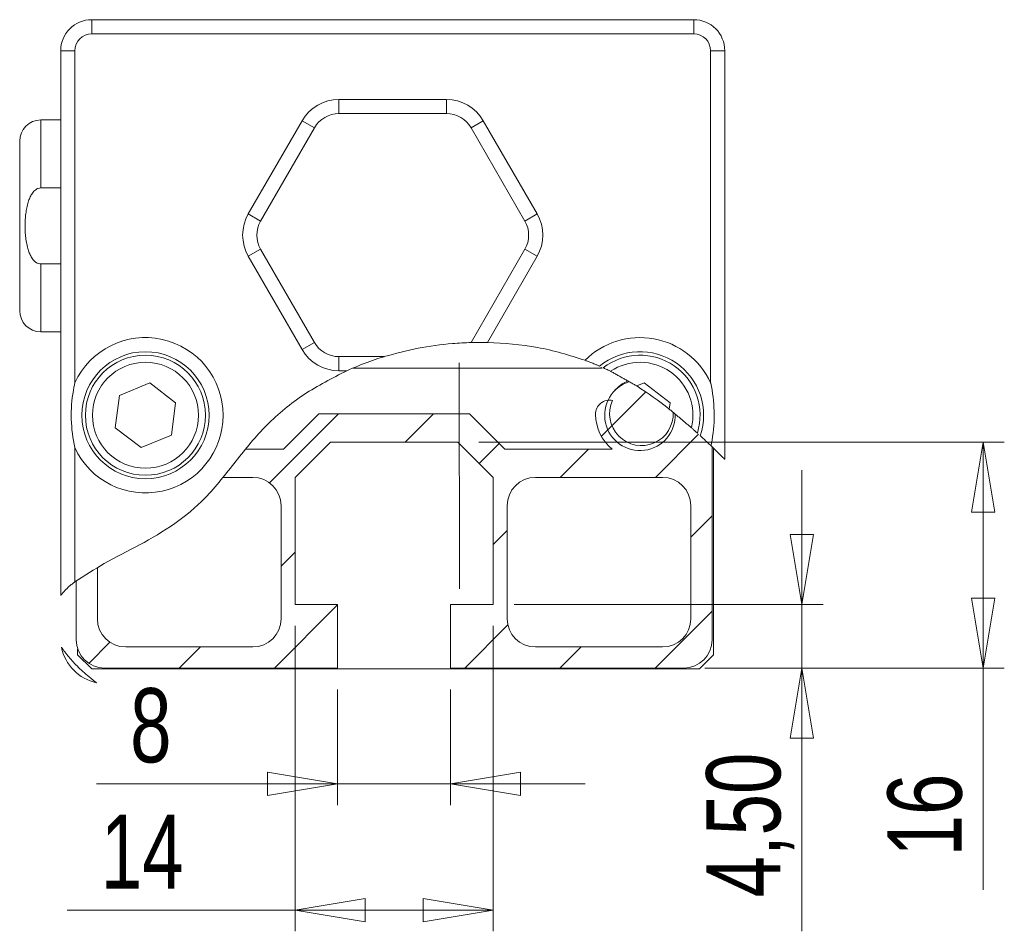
# Model space of a CAD drawing. Header units: millimetres. Extents: x 25 to 384, y 33 to 282.
# Tile 4 of 6: x 110 to 156, y 217 to 260. Entities that reach past the tile are written whole.
import ezdxf

# ---------------------------------------------------------------- set-up
doc = ezdxf.new("R2010")
doc.units = ezdxf.units.MM
doc.linetypes.add('CENTERX2', pattern=[20.32, 12.7, -2.54, 2.54, -2.54])
doc.styles.add('SLDTEXTSTYLE0', font='TXT', dxfattribs={"width": 0.75})
doc.dimstyles.new('SLDDIMSTYLE0', dxfattribs={"dimtxt": 3.5, "dimasz": 3.302, "dimexe": 0, "dimexo": 0.0625, "dimgap": 0.875, "dimtad": 1, "dimtoh": 1, "dimlfac": 1.5, "dimrnd": 1e-09, "dimzin": 12, "dimdsep": 46, "dimtxsty": 'SLDTEXTSTYLE0', "dimblk1": 'CLOSED', "dimblk2": 'CLOSED', "dimsah": 1, "dimcen": 0.09, "dimadec": 0, "dimazin": 0, "dimtfac": 1, "dimtofl": 0, "dimtmove": 0, "dimatfit": 3, "dimldrblk": 'CLOSED', "dimfxl": 0, "dimtolj": 1, "dimtzin": 12, "dimarcsym": 0})
doc.dimstyles.new('SLDDIMSTYLE2', dxfattribs={"dimtxt": 3.5, "dimasz": 3.302, "dimexe": 0, "dimexo": 0.0625, "dimgap": 0.875, "dimtad": 1, "dimtoh": 1, "dimlfac": 1.5, "dimrnd": 1e-09, "dimzin": 12, "dimdsep": 46, "dimtxsty": 'SLDTEXTSTYLE0', "dimblk1": 'CLOSED', "dimblk2": 'CLOSED', "dimsah": 1, "dimcen": 0.09, "dimadec": 0, "dimazin": 0, "dimtfac": 1, "dimtofl": 0, "dimtmove": 0, "dimatfit": 3, "dimldrblk": 'CLOSED', "dimfxl": 0, "dimtolj": 1, "dimtzin": 12, "dimarcsym": 0})

# ---------------------------------------------------------------- blocks, each defined once
blk = doc.blocks.new('_CLOSED')
at = {"color": 0, "linetype": 'ByBlock', "lineweight": -2}
for p, q in [((-1, 0.166667), (0, 0)), ((-1, 0.166667), (-1, -0.166667)), ((0, 0), (-1, -0.166667)), ((0, 0), (-1, 0))]:
    blk.add_line(p, q, dxfattribs=at)
blk = doc.blocks.new('*D13')
at = {"color": 7, "linetype": 'Continuous', "lineweight": 0}
for p, q in [((146.846, 232.721), (146.846, 239.071)), ((133.277, 232.721), (147.846, 232.721)), ((146.846, 232.721), (146.846, 229.721)), ((142.277, 229.721), (147.846, 229.721)), ((146.846, 229.721), (146.846, 217.315))]:
    blk.add_line(p, q, dxfattribs=at)
at = {"color": 7, "linetype": 'Continuous', "lineweight": 0, "xscale": 3.302, "yscale": 3.302}
for p, rotation in [((146.846, 232.721, 2.067), 270.0000000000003), ((146.846, 229.721, 2.067), 90.00000000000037)]:
    blk.add_blockref('_CLOSED', p, dxfattribs=dict(at, rotation=rotation))
at = {"color": 7, "linetype": 'Continuous', "lineweight": 0, "insert": (142.334, 218.902), "char_height": 3.5, "attachment_point": 1, "rotation": 90, "style": 'SLDTEXTSTYLE0'}
blk.add_mtext('4,50', dxfattribs=at)
blk = doc.blocks.new('*D14')
at = {"color": 7, "linetype": 'Continuous', "lineweight": 0}
for p, q in [((131.61, 240.388), (156.399, 240.388)), ((155.399, 240.388), (155.399, 229.721)), ((142.277, 229.721), (156.399, 229.721)), ((155.399, 229.721), (155.399, 219.252))]:
    blk.add_line(p, q, dxfattribs=at)
at = {"color": 7, "linetype": 'Continuous', "lineweight": 0, "xscale": 3.302, "yscale": 3.302}
for p, rotation in [((155.399, 240.388, 2.067), 90.00000000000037), ((155.399, 229.721, 2.067), 270.0000000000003)]:
    blk.add_blockref('_CLOSED', p, dxfattribs=dict(at, rotation=rotation))
at = {"color": 7, "linetype": 'Continuous', "lineweight": 0, "insert": (150.887, 220.84), "char_height": 3.5, "attachment_point": 1, "rotation": 90, "style": 'SLDTEXTSTYLE0'}
blk.add_mtext('16', dxfattribs=at)
blk = doc.blocks.new('*D15')
at = {"color": 7, "linetype": 'Continuous', "lineweight": 0}
for p, q in [((124.943, 228.721), (124.943, 223.262)), ((130.277, 228.721), (130.277, 223.262)), ((124.943, 224.262), (113.567, 224.262)), ((124.943, 224.262), (130.277, 224.262)), ((130.277, 224.262), (136.627, 224.262))]:
    blk.add_line(p, q, dxfattribs=at)
at = {"color": 7, "linetype": 'Continuous', "lineweight": 0, "xscale": 3.302, "yscale": 3.302}
for p, rotation in [((124.943, 224.262, 2.067), 360.0000000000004), ((130.277, 224.262, 2.067), 180.0000000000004)]:
    blk.add_blockref('_CLOSED', p, dxfattribs=dict(at, rotation=rotation))
at = {"color": 7, "linetype": 'Continuous', "lineweight": 0, "insert": (115.154, 228.774), "char_height": 3.5, "attachment_point": 1, "style": 'SLDTEXTSTYLE0'}
blk.add_mtext('8', dxfattribs=at)
blk = doc.blocks.new('*D16')
at = {"color": 7, "linetype": 'Continuous', "lineweight": 0}
for p, q in [((122.943, 231.721), (122.943, 217.302)), ((132.277, 231.721), (132.277, 217.302)), ((122.943, 218.302), (112.184, 218.302)), ((122.943, 218.302), (132.277, 218.302))]:
    blk.add_line(p, q, dxfattribs=at)
at = {"color": 7, "linetype": 'Continuous', "lineweight": 0, "xscale": 3.302, "yscale": 3.302}
for p, rotation in [((122.943, 218.302, 2.067), 180.0000000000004), ((132.277, 218.302, 2.067), 360.0000000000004)]:
    blk.add_blockref('_CLOSED', p, dxfattribs=dict(at, rotation=rotation))
at = {"color": 7, "linetype": 'Continuous', "lineweight": 0, "insert": (113.771, 222.814), "char_height": 3.5, "attachment_point": 1, "style": 'SLDTEXTSTYLE0'}
blk.add_mtext('14', dxfattribs=at)

msp = doc.modelspace()

# ---------------------------------------------------------------- hatches: boundary and pattern name
at = {"linetype": 'Continuous', "lineweight": 0}
h = msp.add_hatch(dxfattribs=at)
h.set_pattern_fill('ANSI31', style=0)
edge = h.paths.add_edge_path(flags=0)
edge.add_arc((139.2099, 241.6547), 1.6667, 107.20494, 362.18144)
edge.add_spline(control_points=[(140.8754, 241.7182), (140.1936, 242.2772), (139.4757, 242.7979), (138.7169, 243.2468)], knot_values=[0, 0, 0, 0, 0.0039674, 0.0039674, 0.0039674, 0.0039674], weights=[1, 1, 1, 1], degree=3, periodic=0)
h = msp.add_hatch(dxfattribs=at)
h.set_pattern_fill('ANSI31', style=0)
edge = h.paths.add_edge_path(flags=0)
edge.add_arc((139.2099, 241.6547), 1.6667, 107.20494, 362.18144)
edge.add_spline(control_points=[(140.8754, 241.7182), (140.1936, 242.2772), (139.4757, 242.7979), (138.7169, 243.2468)], knot_values=[0, 0, 0, 0, 0.0039674, 0.0039674, 0.0039674, 0.0039674], weights=[1, 1, 1, 1], degree=3, periodic=0)
h = msp.add_hatch(dxfattribs=at)
h.set_pattern_fill('ANSI31', style=0)
edge = h.paths.add_edge_path(flags=0)
edge.add_arc((139.2766, 241.7214), 1.5, 106.18389, 110, ccw=False)
edge.add_spline(control_points=[(138.8585, 243.162), (138.8252, 243.1822), (138.7919, 243.2022), (138.7584, 243.2222)], knot_values=[0, 0, 0, 0, 0.0001752, 0.0001752, 0.0001752, 0.0001752], weights=[1, 1, 1, 1], degree=3, periodic=0)
edge.add_arc((139.425, 243.214), 0.6667, 179.29931, 187.16041)
h = msp.add_hatch(dxfattribs=at)
h.set_pattern_fill('ANSI31', style=0)
edge = h.paths.add_edge_path(flags=0)
edge.add_arc((139.2766, 241.7214), 1.5, 106.18389, 110, ccw=False)
edge.add_spline(control_points=[(138.8585, 243.162), (138.8252, 243.1822), (138.7919, 243.2022), (138.7584, 243.2222)], knot_values=[0, 0, 0, 0, 0.0001752, 0.0001752, 0.0001752, 0.0001752], weights=[1, 1, 1, 1], degree=3, periodic=0)
edge.add_arc((139.425, 243.214), 0.6667, 179.29931, 187.16041)
h = msp.add_hatch(dxfattribs=at)
h.set_pattern_fill('ANSI31', style=0)
edge = h.paths.add_edge_path(flags=0)
edge.add_line((119.5356, 238.7214), (120.9433, 238.7214))
edge.add_arc((120.9433, 237.3881), 1.3333, 0, 90, ccw=False)
edge.add_line((122.2766, 237.3881), (122.2766, 232.0547))
edge.add_arc((120.9433, 232.0547), 1.3333, 270, 360, ccw=False)
edge.add_line((120.9433, 230.7214), (114.9433, 230.7214))
edge.add_arc((114.9433, 232.0547), 1.3333, 180, 270, ccw=False)
edge.add_line((113.6099, 232.0547), (113.6099, 234.4746))
edge.add_spline(control_points=[(113.6099, 234.4746), (113.267, 234.28), (112.9278, 234.0759), (112.6099, 233.8425)], knot_values=[0, 0, 0, 0, 0.0017746, 0.0017746, 0.0017746, 0.0017746], weights=[1, 1, 1, 1], degree=3, periodic=0)
edge.add_line((112.6099, 233.8425), (112.6099, 231.0547))
edge.add_arc((113.9433, 231.0547), 1.3333, 180, 270)
edge.add_line((113.9433, 229.7214), (124.9433, 229.7214))
edge.add_line((124.9433, 229.7214), (124.9433, 232.7214))
edge.add_line((124.9433, 232.7214), (122.9433, 232.7214))
edge.add_line((122.9433, 232.7214), (122.9433, 238.7214))
edge.add_line((122.9433, 238.7214), (124.6099, 240.3881))
edge.add_line((124.6099, 240.3881), (130.6099, 240.3881))
edge.add_line((130.6099, 240.3881), (132.2766, 238.7214))
edge.add_line((132.2766, 238.7214), (132.2766, 232.7214))
edge.add_line((132.2766, 232.7214), (130.2766, 232.7214))
edge.add_line((130.2766, 232.7214), (130.2766, 229.7214))
edge.add_line((130.2766, 229.7214), (141.2766, 229.7214))
edge.add_arc((141.2766, 231.0547), 1.3333, 270, 360)
edge.add_line((142.6099, 231.0547), (142.6099, 240.1644))
edge.add_spline(control_points=[(142.6099, 240.1644), (142.0194, 240.7327), (141.4113, 241.2845), (140.7745, 241.8004)], knot_values=[0, 0, 0, 0, 0.0036881, 0.0036881, 0.0036881, 0.0036881], weights=[1, 1, 1, 1], degree=3, periodic=0)
edge.add_arc((139.2766, 241.7214), 1.5, -205, 3.01885, ccw=False)
edge.add_arc((137.7767, 241.7036), 0.6667, 77.83959, 180.67918)
edge.add_arc((139.2766, 241.7214), 2.1667, 180.67918, 230.28486)
edge.add_line((137.8922, 240.0547), (132.8289, 240.0547))
edge.add_line((132.8289, 240.0547), (131.1622, 241.7214))
edge.add_line((131.1622, 241.7214), (124.0576, 241.7214))
edge.add_line((124.0576, 241.7214), (122.391, 240.0547))
edge.add_line((122.391, 240.0547), (120.5926, 240.0547))
edge.add_spline(control_points=[(120.5926, 240.0547), (120.2354, 239.6142), (119.893, 239.1618), (119.5356, 238.7214)], knot_values=[0, 0, 0, 0, 0.0025522, 0.0025522, 0.0025522, 0.0025522], weights=[1, 1, 1, 1], degree=3, periodic=0)
edge = h.paths.add_edge_path(flags=0)
edge.add_arc((134.2766, 237.3881), 1.3333, 90, 180, ccw=False)
edge.add_line((134.2766, 238.7214), (140.2766, 238.7214))
edge.add_arc((140.2766, 237.3881), 1.3333, 0, 90, ccw=False)
edge.add_line((141.6099, 237.3881), (141.6099, 232.0547))
edge.add_arc((140.2766, 232.0547), 1.3333, 270, 360, ccw=False)
edge.add_line((140.2766, 230.7214), (134.2766, 230.7214))
edge.add_arc((134.2766, 232.0547), 1.3333, 180, 270, ccw=False)
edge.add_line((132.9433, 232.0547), (132.9433, 237.3881))
h = msp.add_hatch(dxfattribs=at)
h.set_pattern_fill('ANSI31', style=0)
edge = h.paths.add_edge_path(flags=0)
edge.add_line((119.5356, 238.7214), (120.9433, 238.7214))
edge.add_arc((120.9433, 237.3881), 1.3333, 0, 90, ccw=False)
edge.add_line((122.2766, 237.3881), (122.2766, 232.0547))
edge.add_arc((120.9433, 232.0547), 1.3333, 270, 360, ccw=False)
edge.add_line((120.9433, 230.7214), (114.9433, 230.7214))
edge.add_arc((114.9433, 232.0547), 1.3333, 180, 270, ccw=False)
edge.add_line((113.6099, 232.0547), (113.6099, 234.4746))
edge.add_spline(control_points=[(113.6099, 234.4746), (113.267, 234.28), (112.9278, 234.0759), (112.6099, 233.8425)], knot_values=[0, 0, 0, 0, 0.0017746, 0.0017746, 0.0017746, 0.0017746], weights=[1, 1, 1, 1], degree=3, periodic=0)
edge.add_line((112.6099, 233.8425), (112.6099, 231.0547))
edge.add_arc((113.9433, 231.0547), 1.3333, 180, 270)
edge.add_line((113.9433, 229.7214), (124.9433, 229.7214))
edge.add_line((124.9433, 229.7214), (124.9433, 232.7214))
edge.add_line((124.9433, 232.7214), (122.9433, 232.7214))
edge.add_line((122.9433, 232.7214), (122.9433, 238.7214))
edge.add_line((122.9433, 238.7214), (124.6099, 240.3881))
edge.add_line((124.6099, 240.3881), (130.6099, 240.3881))
edge.add_line((130.6099, 240.3881), (132.2766, 238.7214))
edge.add_line((132.2766, 238.7214), (132.2766, 232.7214))
edge.add_line((132.2766, 232.7214), (130.2766, 232.7214))
edge.add_line((130.2766, 232.7214), (130.2766, 229.7214))
edge.add_line((130.2766, 229.7214), (141.2766, 229.7214))
edge.add_arc((141.2766, 231.0547), 1.3333, 270, 360)
edge.add_line((142.6099, 231.0547), (142.6099, 240.1644))
edge.add_spline(control_points=[(142.6099, 240.1644), (142.0194, 240.7327), (141.4113, 241.2845), (140.7745, 241.8004)], knot_values=[0, 0, 0, 0, 0.0036881, 0.0036881, 0.0036881, 0.0036881], weights=[1, 1, 1, 1], degree=3, periodic=0)
edge.add_arc((139.2766, 241.7214), 1.5, -205, 3.01885, ccw=False)
edge.add_arc((137.7767, 241.7036), 0.6667, 77.83959, 180.67918)
edge.add_arc((139.2766, 241.7214), 2.1667, 180.67918, 230.28486)
edge.add_line((137.8922, 240.0547), (132.8289, 240.0547))
edge.add_line((132.8289, 240.0547), (131.1622, 241.7214))
edge.add_line((131.1622, 241.7214), (124.0576, 241.7214))
edge.add_line((124.0576, 241.7214), (122.391, 240.0547))
edge.add_line((122.391, 240.0547), (120.5926, 240.0547))
edge.add_spline(control_points=[(120.5926, 240.0547), (120.2354, 239.6142), (119.893, 239.1618), (119.5356, 238.7214)], knot_values=[0, 0, 0, 0, 0.0025522, 0.0025522, 0.0025522, 0.0025522], weights=[1, 1, 1, 1], degree=3, periodic=0)
edge = h.paths.add_edge_path(flags=0)
edge.add_arc((134.2766, 237.3881), 1.3333, 90, 180, ccw=False)
edge.add_line((134.2766, 238.7214), (140.2766, 238.7214))
edge.add_arc((140.2766, 237.3881), 1.3333, 0, 90, ccw=False)
edge.add_line((141.6099, 237.3881), (141.6099, 232.0547))
edge.add_arc((140.2766, 232.0547), 1.3333, 270, 360, ccw=False)
edge.add_line((140.2766, 230.7214), (134.2766, 230.7214))
edge.add_arc((134.2766, 232.0547), 1.3333, 180, 270, ccw=False)
edge.add_line((132.9433, 232.0547), (132.9433, 237.3881))

# ---------------------------------------------------------------- linework, layer by layer
at = {"color": 7, "linetype": 'Continuous', "lineweight": 15}
for p, q in [((113.3433, 260.3214), (113.3433, 259.6547)), ((113.3433, 260.3214), (141.7433, 260.3214)), ((141.7433, 259.6547), (141.7433, 260.3214)), ((141.7433, 259.6547), (113.3433, 259.6547)), ((111.8766, 233.1512), (111.8766, 258.8547)), ((111.8766, 258.8547), (112.5433, 258.8547)), ((112.5433, 258.8547), (112.5433, 243.1823)), ((142.5433, 243.1823), (142.5433, 258.8547)), ((142.5433, 258.8547), (143.2099, 258.8547)), ((143.2099, 258.8547), (143.2099, 239.5761)), ((125.0029, 256.5547), (130.0836, 256.5547)), ((125.0029, 255.8881), (125.0029, 256.5547)), ((130.0836, 255.8881), (130.0836, 256.5547)), ((110.9433, 255.5881), (110.9433, 252.3831)), ((120.7305, 251.1547), (123.2709, 255.5547)), ((123.8482, 255.2214), (123.2709, 255.5547)), ((130.0836, 255.8881), (125.0029, 255.8881)), ((131.2383, 255.2214), (131.8157, 255.5547)), ((131.8157, 255.5547), (134.356, 251.1547)), ((123.8482, 255.2214), (121.3079, 250.8214)), ((133.7786, 250.8214), (131.2383, 255.2214)), ((109.9433, 252.0241), (109.9433, 254.5881)), ((110.9433, 252.3831), (111.8766, 252.3831)), ((109.9433, 246.5881), (109.9433, 252.0241)), ((120.7305, 251.1547), (121.3079, 250.8214)), ((133.7786, 250.8214), (134.356, 251.1547)), ((120.7305, 249.1547), (121.3079, 249.4881)), ((121.3079, 249.4881), (123.8482, 245.0881)), ((131.2383, 245.0881), (133.7786, 249.4881)), ((133.7786, 249.4881), (134.356, 249.1547)), ((123.2709, 244.7547), (120.7305, 249.1547)), ((134.356, 249.1547), (132.0091, 245.0898)), ((110.9433, 248.793), (111.8766, 248.793)), ((110.9433, 248.793), (110.9433, 245.5881)), ((123.2709, 244.7547), (123.8482, 245.0881)), ((131.2409, 245.0865), (131.2383, 245.0881)), ((125.0029, 243.7547), (125.0029, 244.4214)), ((125.0029, 244.4214), (127.142, 244.4214)), ((125.3731, 243.7547), (125.0029, 243.7547)), ((125.676, 243.8774), (137.3758, 243.8774)), ((116.077, 243.1812), (114.6548, 242.5915)), ((117.2988, 242.2445), (116.077, 243.1812)), ((139.4103, 243.1812), (139.0613, 243.0365)), ((140.6321, 242.2445), (139.4103, 243.1812)), ((114.6548, 242.5915), (114.4544, 241.065)), ((117.0984, 240.718), (117.2988, 242.2445)), ((140.5929, 241.9459), (140.6321, 242.2445)), ((124.0576, 241.7214), (122.391, 240.0547)), ((131.1622, 241.7214), (124.0576, 241.7214)), ((131.1622, 241.7214), (132.8289, 240.0547)), ((114.4544, 241.065), (115.6762, 240.1282)), ((115.6762, 240.1282), (117.0984, 240.718)), ((124.6099, 240.3881), (122.9433, 238.7214)), ((124.6099, 240.3881), (130.6099, 240.3881)), ((130.6099, 240.3881), (132.2766, 238.7214)), ((112.5433, 240.1272), (112.5433, 233.7928)), ((122.391, 240.0547), (120.5926, 240.0547)), ((132.8289, 240.0547), (137.8922, 240.0547)), ((142.6099, 231.0547), (142.6099, 240.1644)), ((142.6766, 240.0997), (142.6766, 230.3547)), ((119.5356, 238.7214), (120.9433, 238.7214)), ((122.9433, 238.7214), (122.9433, 232.7214)), ((132.2766, 238.7214), (132.2766, 232.7214)), ((140.2766, 238.7214), (134.2766, 238.7214)), ((122.2766, 237.3881), (122.2766, 232.0547)), ((132.9433, 237.3881), (132.9433, 232.0547)), ((141.6099, 237.3881), (141.6099, 232.0547)), ((113.6099, 234.4746), (113.6099, 232.0547)), ((112.6099, 231.0547), (112.6099, 233.8425)), ((122.9433, 232.7214), (124.9433, 232.7214)), ((124.9433, 232.7214), (124.9433, 229.7214)), ((132.2766, 232.7214), (130.2766, 232.7214)), ((130.2766, 232.7214), (130.2766, 229.7214)), ((112.6766, 230.3547), (112.6766, 230.6384)), ((114.9433, 230.7214), (120.9433, 230.7214)), ((140.2766, 230.7214), (134.2766, 230.7214)), ((112.6766, 230.3547), (113.3433, 229.6881)), ((142.0099, 229.6881), (142.6766, 230.3547)), ((142.0099, 229.6881), (113.3433, 229.6881)), ((124.9433, 229.7214), (113.9433, 229.7214)), ((130.2766, 229.7214), (141.2766, 229.7214))]:
    msp.add_line(p, q, dxfattribs=at)
at = {"color": 7, "linetype": 'CENTERX2', "lineweight": 0}
msp.add_line((130.6766, 244.1327), (130.6985, 233.4661), dxfattribs=at)
at = {"color": 7, "linetype": 'Continuous', "lineweight": 15}
for radius in [3, 2.8333, 2.5]:
    msp.add_circle((115.8766, 241.6547), radius, dxfattribs=at)
for centre, radius, start, end in [((113.3433, 258.8547), 1.4667, 90, 180), ((141.7433, 258.8547), 1.4667, 0, 90), ((113.3433, 258.8547), 0.8, 90, 180), ((141.7433, 258.8547), 0.8, 0, 90), ((125.0029, 254.5547), 2, 90, 150), ((130.0836, 254.5547), 2, 30, 90), ((110.9433, 254.5881), 1, 90, 180), ((125.0029, 254.5547), 1.3333, 90, 150), ((130.0836, 254.5547), 1.3333, 30, 90), ((122.4626, 250.1547), 2, 150, 210), ((132.6239, 250.1547), 2, 330, 30), ((122.4626, 250.1547), 1.3333, 150, 210), ((132.6239, 250.1547), 1.3333, 330, 30), ((110.9433, 246.5881), 1, 180, 270), ((115.8766, 241.6547), 3.6667, 0, 155.38002), ((139.2099, 241.6547), 3.6667, 24.61998, 134.94949), ((125.0029, 245.7547), 1.3333, 210, 270), ((130.0836, 245.7547), 1.3333, 329.91929, 330), ((125.0029, 245.7547), 2, 210, 270), ((139.2099, 241.6547), 3, 341.27055, 129.39682), ((139.2099, 241.6547), 2.8333, 342.76629, 127.7052), ((139.2099, 241.6547), 2.5, 346.34752, 123.76171), ((139.2099, 241.6547), 1.6667, 107.20494, 2.18144), ((139.3433, 241.6547), 1.7667, 113.28603, 140.04147), ((137.7767, 241.7036), 0.6667, 77.83959, 180.67918), ((139.2766, 241.7214), 1.5, 155, 3.01885), ((115.8766, 241.6547), 3.6667, 204.61998, 0), ((139.2766, 241.7214), 2.1667, 180.67918, 230.28486), ((120.9433, 237.3881), 1.3333, 0, 90), ((134.2766, 237.3881), 1.3333, 90, 180), ((140.2766, 237.3881), 1.3333, 0, 90), ((114.9433, 232.0547), 1.3333, 180, 270), ((120.9433, 232.0547), 1.3333, 270, 0), ((134.2766, 232.0547), 1.3333, 180, 270), ((140.2766, 232.0547), 1.3333, 270, 0), ((113.9433, 231.0547), 1.3333, 180, 270), ((141.2766, 231.0547), 1.3333, 270, 0), ((114.0099, 231.1214), 2.1333, 191.25418, 258.11416)]:
    msp.add_arc(centre, radius, start, end, dxfattribs=at)
for points in [[(111.8766, 255.5881), (110.9433, 255.5881)], [(110.9433, 245.5881), (111.8766, 245.5881)], [(131.2409, 245.0865), (131.2374, 245.0864)], [(137.3589, 243.9084), (137.4237, 243.8774)], [(139.0613, 243.0365), (137.8206, 243.7331)], [(141.6393, 241.0646), (140.5929, 241.9459)]]:
    msp.add_open_spline(points, degree=1, dxfattribs=at)
for points, knots in [([(110.9433, 252.3831), (110.8993, 252.3783), (110.8115, 252.3686), (110.7019, 252.304), (110.6137, 252.2253), (110.5239, 252.1154), (110.4371, 251.9648), (110.3524, 251.7549), (110.286, 251.5127), (110.2379, 251.2409), (110.2089, 250.9634), (110.1961, 250.6798), (110.1989, 250.3924), (110.2181, 250.1013), (110.2568, 249.8098), (110.3144, 249.5477), (110.3905, 249.3181), (110.4677, 249.1539), (110.5486, 249.0294), (110.6166, 248.9485), (110.6892, 248.8837), (110.7753, 248.8281), (110.8635, 248.7966), (110.9253, 248.7938), (110.9433, 248.793)], [0, 0, 0, 0, 0.03138344, 0.0625957, 0.08892883, 0.11597194, 0.1638089, 0.21280003, 0.27772064, 0.34331109, 0.41023196, 0.47741169, 0.54654779, 0.61591147, 0.6862028, 0.75698899, 0.80774546, 0.85920587, 0.88635665, 0.91390008, 0.93460655, 0.95579014, 0.98714595, 1, 1, 1, 1]), ([(131.2374, 245.0864), (130.9467, 245.0729), (130.1083, 245.034), (128.7294, 244.8491), (127.6709, 244.5639), (127.142, 244.4214)], [0, 0, 0, 0, 0.2098964, 0.6052682, 1, 1, 1, 1]), ([(132.0091, 245.0898), (131.8949, 245.0913), (131.6832, 245.0942), (131.4404, 245.0913), (131.2881, 245.0879), (131.2564, 245.087), (131.2409, 245.0865)], [0, 0, 0, 0, 0.320612, 0.5942828, 0.8028116, 1, 1, 1, 1]), ([(136.6195, 244.2497), (135.8778, 244.4828), (134.3761, 244.9545), (132.8044, 245.0443), (132.0091, 245.0898)], [0, 0, 0, 0, 0.4939362, 1, 1, 1, 1]), ([(127.142, 244.4214), (127.1389, 244.4205), (127.132, 244.4183), (127.0666, 244.3983), (126.8595, 244.3333), (126.2775, 244.1403), (125.7403, 243.9113), (125.3731, 243.7547)], [0, 0, 0, 0, 0.03684433, 0.08315325, 0.16751173, 0.43092123, 1, 1, 1, 1]), ([(137.3059, 243.973), (137.2994, 243.9759), (137.2864, 243.9816), (137.1865, 244.0249), (137.0362, 244.088), (136.8405, 244.1669), (136.6927, 244.2223), (136.6195, 244.2497)], [0, 0, 0, 0, 0.1877404, 0.3751502, 0.5713086, 0.7873773, 1, 1, 1, 1]), ([(137.4771, 243.8964), (137.4803, 243.8949), (137.4866, 243.892), (137.5356, 243.8695), (137.6089, 243.8353), (137.707, 243.7887), (137.7816, 243.7522), (137.8206, 243.7331)], [0, 0, 0, 0, 0.1829954, 0.3656872, 0.5564069, 0.7679252, 1, 1, 1, 1]), ([(125.3731, 243.7547), (124.6881, 243.4033), (123.33, 242.7065), (121.5593, 241.2496), (120.1327, 239.4938), (118.8392, 237.8001), (117.2733, 236.4841), (115.6214, 235.5337), (113.9863, 234.7228), (113, 234.0872), (112.5433, 233.7928)], [0, 0, 0, 0, 0.1404164, 0.2784005, 0.4149003, 0.5532533, 0.6667548, 0.7857513, 0.9007985, 1, 1, 1, 1]), ([(112.5433, 240.1272), (112.5428, 240.1293), (112.4473, 240.5676), (112.3836, 241.0804), (112.3705, 242.0371), (112.4263, 242.6134), (112.5287, 243.1156), (112.5428, 243.1801), (112.5433, 243.1823)], [0, 0, 0, 0, 0.0021241, 0.4375572, 0.5000066, 0.935552, 0.9978759, 1, 1, 1, 1]), ([(139.0613, 243.0365), (139.5757, 242.69), (140.096, 242.3394), (140.5873, 241.9503), (140.5929, 241.9459)], [0, 0, 0, 0, 0.9886341, 1, 1, 1, 1]), ([(142.5433, 243.1823), (142.5437, 243.1801), (142.6392, 242.7418), (142.703, 242.229), (142.716, 241.2724), (142.6639, 240.7223), (142.5685, 240.248), (142.5611, 240.2113)], [0, 0, 0, 0, 0.0021851, 0.4501356, 0.5143801, 0.9624461, 1, 1, 1, 1]), ([(141.6393, 241.0646), (141.6738, 241.0339), (141.7428, 240.9723), (141.8322, 240.8916), (141.8926, 240.8367), (141.9144, 240.8168), (141.9157, 240.8156), (141.9161, 240.8153)], [0, 0, 0, 0, 0.2497594, 0.5002191, 0.7301332, 0.9347401, 1, 1, 1, 1]), ([(142.5611, 240.2113), (142.5042, 240.2656), (142.3859, 240.3788), (142.2255, 240.5296), (142.1063, 240.6405), (142.0559, 240.6869), (142.0522, 240.6904), (142.0511, 240.6914)], [0, 0, 0, 0, 0.2216633, 0.4611454, 0.6946644, 0.9111257, 1, 1, 1, 1]), ([(143.2099, 239.5761), (143.2052, 239.5809), (143.1956, 239.5904), (143.1182, 239.6674), (142.978, 239.8062), (142.7803, 240.0002), (142.6293, 240.1456), (142.5611, 240.2113)], [0, 0, 0, 0, 0.1441448, 0.2876056, 0.4903393, 0.7697711, 1, 1, 1, 1]), ([(112.5433, 233.7928), (112.4991, 233.7588), (112.4096, 233.6898), (112.2808, 233.581), (112.1588, 233.469), (112.0382, 233.3462), (111.9437, 233.2373), (111.8858, 233.1633), (111.8794, 233.1549), (111.8766, 233.1512)], [0, 0, 0, 0, 0.13425928, 0.27193556, 0.41541962, 0.56308661, 0.75414265, 0.89084377, 1, 1, 1, 1]), ([(111.9176, 230.705), (111.9195, 230.7022), (111.9236, 230.6958), (111.9612, 230.6385), (112.0493, 230.5108), (112.2689, 230.223), (112.6618, 229.796), (113.072, 229.431), (113.3518, 229.2035), (113.4682, 229.1122), (113.5435, 229.0543), (113.5689, 229.035), (113.5703, 229.034), (113.5705, 229.0338)], [0, 0, 0, 0, 0.032476, 0.0719029, 0.1332422, 0.2478974, 0.485516, 0.7562906, 0.8278058, 0.8997302, 0.9442282, 0.9891375, 1, 1, 1, 1])]:
    msp.add_open_spline(points, degree=3, knots=knots, dxfattribs=at)

# ---------------------------------------------------------------- dimensions: what is measured, and where the dimension line sits
at = {"color": 7, "linetype": 'Continuous', "lineweight": 0}
for base, p1, dimstyle, picture, middle in [((155.3988, 229.7214), (130.6099, 240.3881), 'SLDDIMSTYLE0', '*D14', (155.3988, 223.4257)), ((146.8456, 229.7214), (132.2766, 232.7214), 'SLDDIMSTYLE2', '*D13', (146.8456, 223.4257))]:
    dim = msp.add_linear_dim(base=base, p1=p1, p2=(141.2766, 229.7214), angle=90, dimstyle=dimstyle, dxfattribs=at)
    dim.commit()
    dim.dimension.update_dxf_attribs({"geometry": picture, "text_midpoint": middle, "dimtype": 160})
for base, p1, p2, dimstyle, picture, middle in [((132.2766, 218.3022), (122.9433, 232.7214), (132.2766, 232.7214), 'SLDDIMSTYLE0', '*D16', (116.3571, 218.3022)), ((130.2766, 224.262), (124.9433, 229.7214), (130.2766, 229.7214), 'SLDDIMSTYLE2', '*D15', (116.4461, 224.262))]:
    dim = msp.add_linear_dim(base=base, p1=p1, p2=p2, dimstyle=dimstyle, dxfattribs=at)
    dim.commit()
    dim.dimension.update_dxf_attribs({"geometry": picture, "text_midpoint": middle, "dimtype": 160})

doc.saveas('drawing.dxf')
